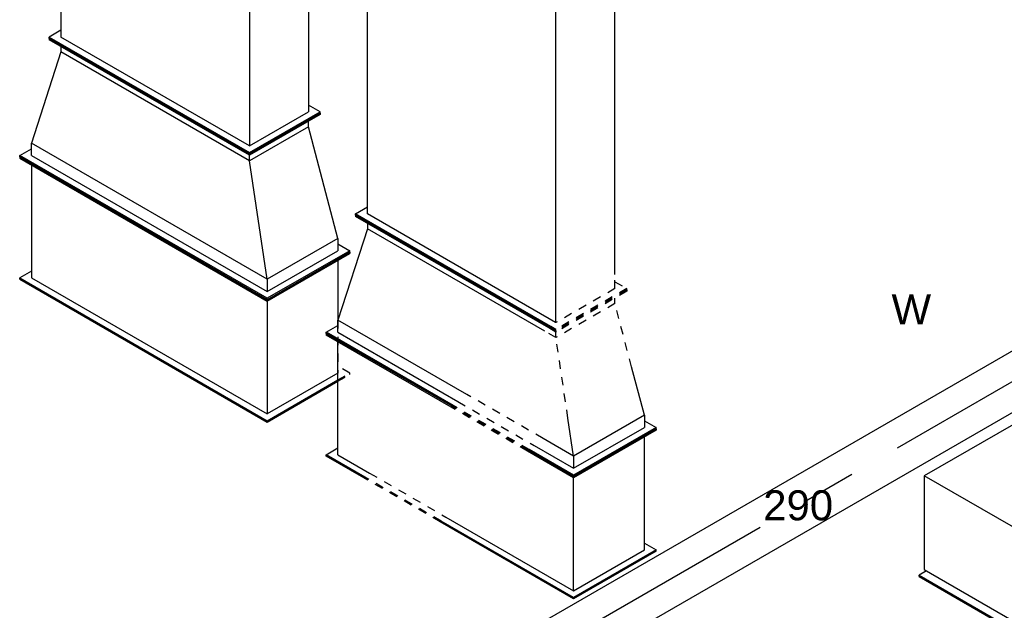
# Model space of a CAD drawing. Extents: x -138812 to 250702, y -18987 to 104055.
# Tile 42 of 193: x 23148 to 26102, y 30850 to 32623. Entities that reach past the tile are written whole.
import ezdxf
from ezdxf.enums import TextEntityAlignment as Align

# ---------------------------------------------------------------- set-up
doc = ezdxf.new("R2010")
doc.units = 0
doc.header["$LTSCALE"] = 50
doc.linetypes.add('CENTER2', pattern=[28.575, 19.05, -3.175, 3.175, -3.175])
doc.linetypes.add('STREEPJES', pattern=[0.1, 0.05, -0.05])
doc.layers.get('0').update_dxf_attribs({"linetype": 'CONTINUOUS'})
for name, color, linetype in [('WL570---_RETOUR', 112, 'CONTINUOUS'), ('WL570---_RETOUR_HL', 8, 'CONTINUOUS'), ('WL570---_TOEVOER', 3, 'CONTINUOUS'), ('WL570---_TOEVOER_RST', 2, 'CONTINUOUS'), ('WL570---_TOEVOER_RST_HL', 1, 'CONTINUOUS'), ('WM570---_RETOUR_PR', 1, 'CONTINUOUS'), ('WM570---_TOEVOER_PR', 1, 'CONTINUOUS'), ('WM570---_TOEVOER_RST_PR', 1, 'CONTINUOUS')]:
    doc.layers.add(name, color=color, linetype=linetype)
doc.styles.add('BURO-018', font='ARIAL.TTF', dxfattribs={"height": 90})

# ---------------------------------------------------------------- blocks, each defined once
blk = doc.blocks.new('*U972')
at = {"color": 0, "ltscale": 10}
for p, q in [((-276.4, 331.6, 5793.8), (-417.2, 87.7, 5793.8)), ((191.5, 331.6, 5793.8), (-276.4, 331.6, 5793.8)), ((-42.5, -73.5, 5793.8), (-276.4, 331.6, 5793.8)), ((425.4, -73.5, 5793.8), (191.5, 331.6, 5793.8)), ((-440.9, 77.8, 5793.8), (-438.9, 81.3, 5793.8)), ((-440.9, 77.8, 5793.8), (-198, -342.9, 5793.8)), ((-413.6, 81.3, 5793.8), (-438.9, 81.3, 5793.8)), ((-438.9, 81.3, 5793.8), (-196, -339.4, 5793.8)), ((-417.2, 87.7, 5793.8), (-183.3, -317.5, 5793.8)), ((-183.3, -317.5, 5793.8), (-42.5, -73.5, 5793.8)), ((425.4, -73.5, 5793.8), (-42.5, -73.5, 5793.8)), ((364.4, -179.3, 5793.8), (425.4, -73.5, 5793.8)), ((-183.3, -317.5, 5793.8), (70.2, -317.5, 5793.8)), ((-196, -339.4, 5793.8), (-198, -342.9, 5793.8)), ((-198, -342.9, 5793.8), (97.9, -342.9, 5793.8)), ((-196, -339.4, 5793.8), (94.1, -339.4, 5793.8))]:
    blk.add_line(p, q, dxfattribs=at)
at = {"color": 8, "linetype": 'STREEPJES', "ltscale": 10}
for p, q in [((74.5, 129, 5793.8), (23.5, 217.4, 5793.8)), ((74.5, 129, 5793.8), (-20.7, 205.6, 5793.8)), ((74.5, 129, 5793.8), (81.3, 205.6, 5793.8)), ((74.5, 129, 5793.8), (-39.4, 173.2, 5793.8)), ((74.5, 129, 5793.8), (137.4, 173.2, 5793.8)), ((74.5, 129, 5793.8), (-27.6, 129, 5793.8)), ((74.5, 129, 5793.8), (11.6, 84.9, 5793.8)), ((74.5, 129, 5793.8), (67.7, 52.5, 5793.8)), ((74.5, 129, 5793.8), (125.5, 40.7, 5793.8)), ((74.5, 129, 5793.8), (169.7, 52.5, 5793.8)), ((74.5, 129, 5793.8), (188.4, 84.9, 5793.8)), ((74.5, 129, 5793.8), (176.6, 129, 5793.8)), ((284.5, -317.5, 5793.8), (364.4, -179.3, 5793.8)), ((70.2, -317.5, 5793.8), (284.5, -317.5, 5793.8)), ((289.9, -339.4, 5793.8), (277.2, -317.5, 5793.8)), ((94.1, -339.4, 5793.8), (289.9, -339.4, 5793.8)), ((97.9, -342.9, 5793.8), (287.8, -342.9, 5793.8)), ((287.8, -342.9, 5793.8), (289.9, -339.4, 5793.8))]:
    blk.add_line(p, q, dxfattribs=at)
at = {"color": 0, "ltscale": 10}
blk.add_ellipse((74.5, 129, 5793.8), major_axis=(108.3, -62.5), ratio=0.57735, dxfattribs=at)
at = {"layer": 'WL570---_TOEVOER_RST_HL', "linetype": 'CENTER2'}
blk.add_circle((0, 0, 5793.8), 0.075, dxfattribs=at)
at = {"layer": 'WL570---_TOEVOER_RST', "color": 1, "style": 'BURO-018'}
for tag in ['MC', 'Q']:
    blk.add_attdef(tag, text='', height=90, dxfattribs=at).set_placement((0, 0), align=Align.MIDDLE)
at = {"layer": 'WM570---_TOEVOER_RST_PR', "color": 1, "style": 'BURO-018'}
blk.add_attdef('POSNR', text='', height=90, dxfattribs=at).set_placement((0, 0), align=Align.MIDDLE)
blk = doc.blocks.new('*U1103')
at = {"color": 0, "ltscale": 10}
for p, q in [((3.9, 80, 4736.3), (3193, 80, 4736.3)), ((3.9, -80, 4736.3), (2993, -80, 4736.3)), ((3137.4, -80, 4736.3), (3193, -80, 4736.3))]:
    blk.add_line(p, q, dxfattribs=at)
at = {"color": 8, "linetype": 'STREEPJES', "ltscale": 10}
blk.add_line((3130.8, -80, 4736.3), (3137.4, -80, 4736.3), dxfattribs=at)
at = {"color": 0, "ltscale": 10}
blk.add_ellipse((0, 0, 4736.3), major_axis=(0, 80), ratio=0.57735, start_param=3.308352, end_param=6.116426, dxfattribs=at)
at = {"color": 0, "ltscale": 10, "extrusion": (2.67592e-17, -7.95482e-17, -1)}
blk.add_ellipse((3193, 0, 4736.3), major_axis=(0, 80), ratio=0.57735, start_param=0, end_param=3.141593, dxfattribs=at)
at = {"layer": 'WL570---_RETOUR_HL', "linetype": 'CENTER2'}
blk.add_line((0, 0, 4736.3), (3193, 0, 4736.3), dxfattribs=at)
at = {"layer": 'WM570---_RETOUR_PR', "color": 1, "style": 'BURO-018'}
blk.add_attdef('POSNR', text='', height=90, dxfattribs=at).set_placement((0, 0), align=Align.MIDDLE)
blk = doc.blocks.new('*U1196')
at = {"color": 0, "ltscale": 10}
for p, q in [((-326.6, -247.5, 11167.6), (102.1, 495, 11167.6)), ((-322.5, -247.5, 11167.6), (106.1, 495, 11167.6)), ((102.1, 495, 11167.6), (106.1, 495, 11167.6)), ((106.1, 495, 11167.6), (126.6, 459.6, 11167.6)), ((106.1, 459.6, 11167.6), (-302.1, -247.5, 11167.6)), ((-265.4, -247.5, 11167.6), (142.9, 459.6, 11167.6)), ((106.1, 459.6, 11167.6), (142.9, 459.6, 11167.6)), ((417, 371.2, 11167.6), (142.9, 459.6, 11167.6)), ((106.7, -194.5, 11167.6), (453.7, 406.6, 11167.6)), ((110.8, -194.5, 11167.6), (457.8, 406.6, 11167.6)), ((457.8, 406.6, 11167.6), (453.7, 406.6, 11167.6)), ((90.4, -194.5, 11167.6), (417, 371.2, 11167.6)), ((433.3, 371.2, 11167.6), (417, 371.2, 11167.6)), ((-265.4, -247.5, 11167.6), (90.4, -194.5, 11167.6)), ((90.4, -194.5, 11167.6), (106.7, -194.5, 11167.6)), ((192.5, -371.2, 11167.6), (90.4, -194.5, 11167.6)), ((110.8, -194.5, 11167.6), (106.7, -194.5, 11167.6)), ((229.2, -406.6, 11167.6), (106.7, -194.5, 11167.6)), ((233.3, -406.6, 11167.6), (110.8, -194.5, 11167.6)), ((-326.6, -247.5, 11167.6), (-322.5, -247.5, 11167.6)), ((-183.7, -495, 11167.6), (-326.6, -247.5, 11167.6)), ((-179.6, -495, 11167.6), (-322.5, -247.5, 11167.6)), ((-302.1, -247.5, 11167.6), (-179.6, -459.6, 11167.6)), ((-265.4, -247.5, 11167.6), (-302.1, -247.5, 11167.6)), ((-142.9, -459.6, 11167.6), (-265.4, -247.5, 11167.6)), ((-142.9, -459.6, 11167.6), (192.5, -371.2, 11167.6)), ((192.5, -371.2, 11167.6), (208.8, -371.2, 11167.6)), ((233.3, -406.6, 11167.6), (229.2, -406.6, 11167.6)), ((-159.2, -459.6, 11167.6), (-179.6, -495, 11167.6)), ((-142.9, -459.6, 11167.6), (-179.6, -459.6, 11167.6)), ((-183.7, -495, 11167.6), (-179.6, -495, 11167.6))]:
    blk.add_line(p, q, dxfattribs=at)
at = {"layer": 'WM570---_TOEVOER_PR', "color": 1, "style": 'BURO-018'}
blk.add_attdef('POSNR', text='', height=90, dxfattribs=at).set_placement((0, 0), align=Align.MIDDLE)
blk = doc.blocks.new('*U1197')
at = {"color": 0, "ltscale": 10}
for p, q in [((77.7, 382, 10705.7), (142.9, 495, 10705.7)), ((80, 379.1, 10705.7), (147, 495, 10705.7)), ((142.9, 495, 10705.7), (147, 495, 10705.7)), ((147, 495, 10705.7), (167.4, 459.6, 10705.7)), ((289.9, 120.2, 10705.7), (506.2, 495, 10705.7)), ((292.3, 117.3, 10705.7), (510.3, 495, 10705.7)), ((510.3, 495, 10705.7), (506.2, 495, 10705.7)), ((147, 459.6, 10705.7), (92, 364.4, 10705.7)), ((147, 459.6, 10705.7), (485.8, 459.6, 10705.7)), ((-285.8, -247.5, 10705.7), (-54.5, 153.1, 10705.7)), ((-281.7, -247.5, 10705.7), (-52.1, 150.2, 10705.7)), ((-40.2, 135.5, 10705.7), (-261.3, -247.5, 10705.7)), ((77.6, -247.5, 10705.7), (157.7, -108.7, 10705.7)), ((81.6, -247.5, 10705.7), (160.1, -111.6, 10705.7)), ((-285.8, -247.5, 10705.7), (-281.7, -247.5, 10705.7)), ((-142.9, -495, 10705.7), (-285.8, -247.5, 10705.7)), ((-138.8, -495, 10705.7), (-281.7, -247.5, 10705.7)), ((-261.3, -247.5, 10705.7), (-138.8, -459.6, 10705.7)), ((-261.3, -247.5, 10705.7), (77.6, -247.5, 10705.7)), ((81.6, -247.5, 10705.7), (77.6, -247.5, 10705.7)), ((220.5, -495, 10705.7), (77.6, -247.5, 10705.7)), ((224.5, -495, 10705.7), (81.6, -247.5, 10705.7)), ((-118.4, -459.6, 10705.7), (-138.8, -495, 10705.7)), ((-138.8, -459.6, 10705.7), (200, -459.6, 10705.7)), ((-142.9, -495, 10705.7), (-138.8, -495, 10705.7)), ((224.5, -495, 10705.7), (220.5, -495, 10705.7))]:
    blk.add_line(p, q, dxfattribs=at)
at = {"color": 8, "linetype": 'STREEPJES', "ltscale": 10}
for p, q in [((-54.5, 153.1, 10705.7), (77.7, 382, 10705.7)), ((-52.1, 150.2, 10705.7), (80, 379.1, 10705.7)), ((92, 364.4, 10705.7), (-40.2, 135.5, 10705.7)), ((157.7, -108.7, 10705.7), (289.9, 120.2, 10705.7)), ((160.1, -111.6, 10705.7), (292.3, 117.3, 10705.7))]:
    blk.add_line(p, q, dxfattribs=at)
at = {"layer": 'WM570---_RETOUR_PR', "color": 1, "style": 'BURO-018'}
blk.add_attdef('POSNR', text='', height=90, dxfattribs=at).set_placement((0, 0), align=Align.MIDDLE)
blk = doc.blocks.new('*U1198')
at = {"color": 0, "ltscale": 10}
for p, q in [((-116, 117.3, 10417.1), (102.1, 495, 10417.1)), ((-113.6, 114.3, 10417.1), (106.1, 495, 10417.1)), ((102.1, 495, 10417.1), (106.1, 495, 10417.1)), ((106.1, 495, 10417.1), (126.6, 459.6, 10417.1)), ((106.1, 459.6, 10417.1), (-101.7, 99.6, 10417.1)), ((-80.2, 73.2, 10417.1), (142.9, 459.6, 10417.1)), ((106.1, 459.6, 10417.1), (142.9, 459.6, 10417.1)), ((417, 371.2, 10417.1), (142.9, 459.6, 10417.1)), ((119.2, -172.8, 10417.1), (453.7, 406.6, 10417.1)), ((121.6, -175.8, 10417.1), (457.8, 406.6, 10417.1)), ((457.8, 406.6, 10417.1), (453.7, 406.6, 10417.1)), ((109.7, -161.1, 10417.1), (417, 371.2, 10417.1)), ((433.3, 371.2, 10417.1), (417, 371.2, 10417.1)), ((-326.6, -247.5, 10417.1), (-248.1, -111.6, 10417.1)), ((-322.5, -247.5, 10417.1), (-245.8, -114.5, 10417.1)), ((-233.8, -129.2, 10417.1), (-302.1, -247.5, 10417.1)), ((-265.4, -247.5, 10417.1), (-212.4, -155.7, 10417.1)), ((-265.4, -247.5, 10417.1), (-151.7, -230.5, 10417.1)), ((-326.6, -247.5, 10417.1), (-322.5, -247.5, 10417.1)), ((-183.7, -495, 10417.1), (-326.6, -247.5, 10417.1)), ((-179.6, -495, 10417.1), (-322.5, -247.5, 10417.1)), ((-302.1, -247.5, 10417.1), (-179.6, -459.6, 10417.1)), ((-265.4, -247.5, 10417.1), (-302.1, -247.5, 10417.1)), ((-142.9, -459.6, 10417.1), (-265.4, -247.5, 10417.1)), ((-142.9, -459.6, 10417.1), (2.8, -421.2, 10417.1)), ((-159.2, -459.6, 10417.1), (-179.6, -495, 10417.1)), ((-142.9, -459.6, 10417.1), (-179.6, -459.6, 10417.1)), ((-183.7, -495, 10417.1), (-179.6, -495, 10417.1))]:
    blk.add_line(p, q, dxfattribs=at)
at = {"color": 8, "linetype": 'STREEPJES', "ltscale": 10}
for p, q in [((-248.1, -111.6, 10417.1), (-116, 117.3, 10417.1)), ((-245.8, -114.5, 10417.1), (-113.6, 114.3, 10417.1)), ((-101.7, 99.6, 10417.1), (-233.8, -129.2, 10417.1)), ((-212.4, -155.7, 10417.1), (-80.2, 73.2, 10417.1)), ((90.4, -194.5, 10417.1), (109.7, -161.1, 10417.1)), ((106.7, -194.5, 10417.1), (119.2, -172.8, 10417.1)), ((110.8, -194.5, 10417.1), (121.6, -175.8, 10417.1)), ((-151.7, -230.5, 10417.1), (90.4, -194.5, 10417.1)), ((90.4, -194.5, 10417.1), (106.7, -194.5, 10417.1)), ((192.5, -371.2, 10417.1), (90.4, -194.5, 10417.1)), ((110.8, -194.5, 10417.1), (106.7, -194.5, 10417.1)), ((229.2, -406.6, 10417.1), (106.7, -194.5, 10417.1)), ((233.3, -406.6, 10417.1), (110.8, -194.5, 10417.1)), ((2.8, -421.2, 10417.1), (192.5, -371.2, 10417.1)), ((192.5, -371.2, 10417.1), (208.8, -371.2, 10417.1)), ((233.3, -406.6, 10417.1), (229.2, -406.6, 10417.1))]:
    blk.add_line(p, q, dxfattribs=at)
at = {"layer": 'WM570---_RETOUR_PR', "color": 1, "style": 'BURO-018'}
blk.add_attdef('POSNR', text='', height=90, dxfattribs=at).set_placement((0, 0), align=Align.MIDDLE)
blk = doc.blocks.new('*U1199')
at = {"color": 0, "ltscale": 10}
for p, q in [((-224, -175.8, 10172.7), (112.3, 406.6, 10172.7)), ((-221.6, -178.7, 10172.7), (116.4, 406.6, 10172.7)), ((112.3, 406.6, 10172.7), (116.4, 406.6, 10172.7)), ((116.4, 406.6, 10172.7), (136.8, 371.2, 10172.7)), ((1865.1, -194.5, 10172.7), (2212.1, 406.6, 10172.7)), ((1869.2, -194.5, 10172.7), (2216.2, 406.6, 10172.7)), ((2216.2, 406.6, 10172.7), (2212.1, 406.6, 10172.7)), ((2216.2, 406.6, 10172.7), (2338.7, 194.5, 10172.7)), ((-209.7, -193.4, 10172.7), (116.4, 371.2, 10172.7)), ((116.4, 371.2, 10172.7), (1172.3, 371.2, 10172.7)), ((1406.9, 371.2, 10172.7), (2191.7, 371.2, 10172.7)), ((1889.6, -194.5, 10172.7), (2216.2, 371.2, 10172.7)), ((2216.2, 371.2, 10172.7), (2318.3, 194.5, 10172.7)), ((2338.7, 194.5, 10172.7), (1991.7, -406.6, 10172.7)), ((2318.3, 194.5, 10172.7), (1991.7, -371.2, 10172.7)), ((-208.8, -194.5, 10172.7), (845.7, -194.5, 10172.7)), ((1080.3, -194.5, 10172.7), (1865.1, -194.5, 10172.7)), ((1869.2, -194.5, 10172.7), (1865.1, -194.5, 10172.7)), ((1987.6, -406.6, 10172.7), (1865.1, -194.5, 10172.7)), ((1991.7, -406.6, 10172.7), (1869.2, -194.5, 10172.7)), ((1991.7, -371.2, 10172.7), (1889.6, -194.5, 10172.7)), ((-65.5, -371.2, 10172.7), (743.7, -371.2, 10172.7)), ((978.3, -371.2, 10172.7), (1967.2, -371.2, 10172.7)), ((1991.7, -406.6, 10172.7), (1987.6, -406.6, 10172.7))]:
    blk.add_line(p, q, dxfattribs=at)
at = {"color": 8, "linetype": 'STREEPJES', "ltscale": 10}
for p, q in [((1192.3, 371.2, 10172.7), (1386.9, 371.2, 10172.7)), ((-234.7, -194.5, 10172.7), (-224, -175.8, 10172.7)), ((-234.7, -194.5, 10172.7), (-230.7, -194.5, 10172.7)), ((-112.3, -406.6, 10172.7), (-234.7, -194.5, 10172.7)), ((-230.7, -194.5, 10172.7), (-221.6, -178.7, 10172.7)), ((-108.2, -406.6, 10172.7), (-230.7, -194.5, 10172.7)), ((-210.2, -194.5, 10172.7), (-209.7, -193.4, 10172.7)), ((-108.2, -371.2, 10172.7), (-210.2, -194.5, 10172.7)), ((-210.2, -194.5, 10172.7), (-208.8, -194.5, 10172.7)), ((865.7, -194.5, 10172.7), (1060.3, -194.5, 10172.7)), ((-87.8, -371.2, 10172.7), (-108.2, -406.6, 10172.7)), ((-108.2, -371.2, 10172.7), (-65.5, -371.2, 10172.7)), ((763.7, -371.2, 10172.7), (958.3, -371.2, 10172.7)), ((-112.3, -406.6, 10172.7), (-108.2, -406.6, 10172.7))]:
    blk.add_line(p, q, dxfattribs=at)
at = {"layer": 'WM570---_RETOUR_PR', "color": 1, "style": 'BURO-018'}
blk.add_attdef('POSNR', text='', height=90, dxfattribs=at).set_placement((0, 0), align=Align.MIDDLE)
blk = doc.blocks.new('*U1200')
at = {"color": 0, "ltscale": 10}
for p, q in [((112.3, 406.6, 9435.6), (-234.7, -194.5, 9435.6)), ((112.3, 406.6, 9435.6), (116.4, 406.6, 9435.6)), ((234.7, 194.5, 9435.6), (112.3, 406.6, 9435.6)), ((238.8, 194.5, 9435.6), (116.4, 406.6, 9435.6)), ((2212.1, 406.6, 9435.6), (2191.7, 371.2, 9435.6)), ((2216.2, 406.6, 9435.6), (2212.1, 406.6, 9435.6)), ((2334.6, 194.5, 9435.6), (2212.1, 406.6, 9435.6)), ((2338.7, 194.5, 9435.6), (2216.2, 406.6, 9435.6)), ((112.3, 371.2, 9435.6), (-214.3, -194.5, 9435.6)), ((214.3, 194.5, 9435.6), (112.3, 371.2, 9435.6)), ((136.8, 371.2, 9435.6), (1125.7, 371.2, 9435.6)), ((1360.3, 371.2, 9435.6), (2212.1, 371.2, 9435.6)), ((2314.2, 194.5, 9435.6), (2212.1, 371.2, 9435.6)), ((-112.3, -371.2, 9435.6), (214.3, 194.5, 9435.6)), ((-112.3, -406.6, 9435.6), (234.7, 194.5, 9435.6)), ((-108.2, -406.6, 9435.6), (238.8, 194.5, 9435.6)), ((234.7, 194.5, 9435.6), (238.8, 194.5, 9435.6)), ((238.8, 194.5, 9435.6), (1023.6, 194.5, 9435.6)), ((1258.2, 194.5, 9435.6), (2314.2, 194.5, 9435.6)), ((2314.2, 194.5, 9435.6), (1987.6, -371.2, 9435.6)), ((1987.6, -406.6, 9435.6), (2334.6, 194.5, 9435.6)), ((1991.7, -406.6, 9435.6), (2338.7, 194.5, 9435.6)), ((2338.7, 194.5, 9435.6), (2334.6, 194.5, 9435.6)), ((-234.7, -194.5, 9435.6), (-112.3, -406.6, 9435.6)), ((-214.3, -194.5, 9435.6), (-112.3, -371.2, 9435.6)), ((-87.8, -371.2, 9435.6), (697, -371.2, 9435.6)), ((931.6, -371.2, 9435.6), (1987.6, -371.2, 9435.6)), ((1967.2, -371.2, 9435.6), (1987.6, -406.6, 9435.6)), ((-112.3, -406.6, 9435.6), (-108.2, -406.6, 9435.6)), ((1991.7, -406.6, 9435.6), (1987.6, -406.6, 9435.6))]:
    blk.add_line(p, q, dxfattribs=at)
at = {"color": 8, "linetype": 'STREEPJES', "ltscale": 10}
for p, q in [((1145.7, 371.2, 9435.6), (1340.3, 371.2, 9435.6)), ((1043.6, 194.5, 9435.6), (1238.2, 194.5, 9435.6)), ((717, -371.2, 9435.6), (911.6, -371.2, 9435.6))]:
    blk.add_line(p, q, dxfattribs=at)
at = {"layer": 'WM570---_TOEVOER_PR', "color": 1, "style": 'BURO-018'}
blk.add_attdef('POSNR', text='', height=90, dxfattribs=at).set_placement((0, 0), align=Align.MIDDLE)
blk = doc.blocks.new('*U1201')
at = {"color": 0, "ltscale": 10}
for p, q in [((142.9, 495, 11196.5), (147, 495, 11196.5)), ((285.8, 247.5, 11196.5), (142.9, 495, 11196.5)), ((289.9, 247.5, 11196.5), (147, 495, 11196.5)), ((167.4, 459.6, 11196.5), (347, 459.6, 11196.5)), ((506.2, 459.6, 11196.5), (628.7, 247.5, 11196.5)), ((649.1, 247.5, 11196.5), (526.6, 459.6, 11196.5)), ((653.2, 247.5, 11196.5), (530.7, 459.6, 11196.5)), ((-142.9, -495, 11196.5), (285.8, 247.5, 11196.5)), ((-138.8, -495, 11196.5), (289.9, 247.5, 11196.5)), ((220.5, -459.6, 11196.5), (628.7, 247.5, 11196.5)), ((220.5, -495, 11196.5), (649.1, 247.5, 11196.5)), ((224.5, -495, 11196.5), (653.2, 247.5, 11196.5)), ((285.8, 247.5, 11196.5), (289.9, 247.5, 11196.5)), ((289.9, 247.5, 11196.5), (628.7, 247.5, 11196.5)), ((653.2, 247.5, 11196.5), (649.1, 247.5, 11196.5)), ((-118.4, -459.6, 11196.5), (220.5, -459.6, 11196.5)), ((200, -459.6, 11196.5), (220.5, -495, 11196.5)), ((-142.9, -495, 11196.5), (-138.8, -495, 11196.5)), ((224.5, -495, 11196.5), (220.5, -495, 11196.5))]:
    blk.add_line(p, q, dxfattribs=at)
at = {"color": 8, "linetype": 'STREEPJES', "ltscale": 10}
for p, q in [((506.2, 495, 11196.5), (485.8, 459.6, 11196.5)), ((510.3, 495, 11196.5), (506.2, 495, 11196.5)), ((526.6, 459.6, 11196.5), (506.2, 495, 11196.5)), ((530.7, 459.6, 11196.5), (510.3, 495, 11196.5)), ((347, 459.6, 11196.5), (506.2, 459.6, 11196.5))]:
    blk.add_line(p, q, dxfattribs=at)
at = {"layer": 'WM570---_TOEVOER_PR', "color": 1, "style": 'BURO-018'}
blk.add_attdef('POSNR', text='', height=90, dxfattribs=at).set_placement((0, 0), align=Align.MIDDLE)

msp = doc.modelspace()

# ---------------------------------------------------------------- block references
at = {"layer": 'WL570---_RETOUR'}
for name, p, rotation in [('*U1199', (24562.25893, 31923.64759, -10172.71759), 90), ('*U1103', (24543.88425, 30623.08417, -4736.32885), 30.00000000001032), ('*U1198', (24562.25893, 31578.10209, -10417.05516), 90), ('*U1197', (24562.25893, 31169.8538, -10705.73029), 90)]:
    msp.add_blockref(name, p, dxfattribs=dict(at, rotation=rotation))
at = {"layer": 'WL570---_TOEVOER'}
for name, p, rotation in [('*U1200', (23643.02011, 34558.31461, -9435.5597), 270), ('*U1196', (23643.02011, 32108.82487, -11167.61051), 90), ('*U1201', (23643.02011, 32068.00004, -11196.47802), 270)]:
    msp.add_blockref(name, p, dxfattribs=dict(at, rotation=rotation))
at = {"layer": 'WL570---_TOEVOER_RST'}
ref = msp.add_blockref('*U972', (26266.85601, 31104.46242, -5793.82154), dxfattribs=dict(at, rotation=30.00000000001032))
ref.add_attrib('Q', '290', dxfattribs={"color": 1, "height": 90, "style": 'BURO-018'}).set_placement((25483.28347, 31164.93988), align=Align.MIDDLE)
ref.add_attrib('MC', 'W', dxfattribs={"color": 1, "height": 90, "style": 'BURO-018'}).set_placement((25822.69473, 31752.81741), align=Align.MIDDLE)

doc.saveas('drawing.dxf')
